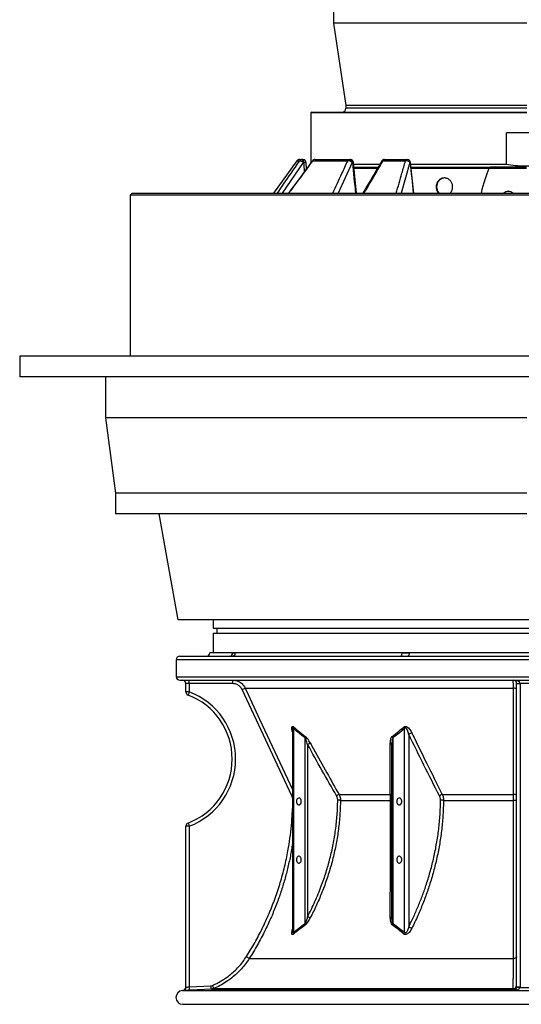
# Model space of a CAD drawing. Header units: millimetres. Extents: x 1228 to 2708, y 240 to 3424.
# Tile 1 of 6: x 1228 to 1960, y 240 to 1677. Entities that reach past the tile are written whole.
import ezdxf

# ---------------------------------------------------------------- set-up
doc = ezdxf.new("R2010")
doc.units = ezdxf.units.MM

msp = doc.modelspace()

# ---------------------------------------------------------------- linework, layer by layer
at = {"color": 7, "linetype": 'Continuous', "lineweight": 25}
for p, q in [((1686.1, 2423.1), (1686.1, 1671.5)), ((1686.1, 1671.5), (1704.1, 1551.5)), ((1968.1, 1671.5), (1686.1, 1671.5)), ((1654.1, 1541.5), (1653.1, 1540.5)), ((1653.1, 1540.5), (1653.1, 1467.8)), ((1968.1, 1540.5), (1653.1, 1540.5)), ((1654.1, 1541.5), (1968.1, 1541.5)), ((1704.1, 1551.5), (1704.1, 1547.5)), ((1968.1, 1551.5), (1704.1, 1551.5)), ((1938.1, 1465), (1938.1, 1511.5)), ((1998.1, 1511.5), (1938.1, 1511.5)), ((1632.6, 1470.5), (1598.4, 1423.3)), ((1636.7, 1472.5), (1640.6, 1472.5)), ((1640.6, 1472.5), (1641.1, 1472.5)), ((1642.4, 1468), (1641.9, 1468)), ((1646.7, 1459.1), (1646.1, 1467.8)), ((1655.3, 1470.5), (1706.7, 1470.5)), ((1659.1, 1472.5), (1709.8, 1472.5)), ((1709.8, 1472.5), (1710.2, 1472.5)), ((1713.7, 1468), (1713.3, 1468)), ((1719.3, 1423.3), (1715.2, 1468)), ((1757.9, 1470.5), (1791, 1470.5)), ((1760.4, 1472.5), (1793.1, 1472.5)), ((1793.1, 1472.5), (1793.4, 1472.5)), ((1797.7, 1468), (1797.5, 1468)), ((1802.9, 1423.3), (1798.4, 1468)), ((1753.1, 1465), (1715.3, 1465)), ((1749.9, 1459.5), (1715.9, 1459.5)), ((1938.1, 1465), (1798.7, 1465)), ((1912.6, 1459.5), (1799.2, 1459.5)), ((1912.7, 1459.5), (1912.6, 1459.5)), ((1912.7, 1459.5), (1914.4, 1461.5)), ((1967.3, 1459.5), (1912.7, 1459.5)), ((1392.1, 1423.3), (1389.1, 1420.3)), ((1392.1, 1423.3), (2544.1, 1423.3)), ((1389.1, 1420.3), (1389.1, 1185.4)), ((2547.1, 1420.3), (1389.1, 1420.3)), ((1228.1, 1185.4), (1228.1, 1155.4)), ((2708.1, 1185.4), (1228.1, 1185.4)), ((2708.1, 1155.4), (1228.1, 1155.4)), ((1353.1, 1155.4), (1353.1, 1095.4)), ((1353.1, 1095.4), (1368.1, 985.4)), ((1968.1, 1095.4), (1353.1, 1095.4)), ((1368.1, 985.4), (1368.1, 955.4)), ((1968.1, 985.4), (1368.1, 985.4)), ((1968.1, 955.4), (1368.1, 955.4)), ((1431.3, 955.4), (1458.6, 800.5)), ((2477.6, 800.5), (1458.6, 800.5)), ((1510.6, 800.5), (1510.6, 788.5)), ((1510.6, 788.5), (2425.6, 788.5)), ((1510.6, 781.2), (1510.6, 752.5)), ((1510.6, 781.2), (2425.6, 781.2)), ((1515.6, 788.5), (1515.6, 781.2)), ((1461.6, 747.5), (2474.6, 747.5)), ((1538.7, 752.5), (1505.6, 752.5)), ((1543, 752.5), (1538.7, 752.5)), ((1786, 752.5), (1543, 752.5)), ((1796.3, 752.5), (1786, 752.5)), ((2139.9, 752.5), (1796.3, 752.5)), ((1456.6, 742.5), (1456.6, 717.5)), ((1461.6, 712.5), (2474.6, 712.5)), ((1475.6, 707.5), (1470.6, 707.5)), ((1470.6, 695.6), (1470.6, 707.5)), ((1475.6, 707.5), (1475.6, 695.6)), ((1539, 707.5), (1475.6, 707.5)), ((1953.1, 707.5), (1958.1, 707.5)), ((1953.1, 264.9), (1953.1, 707.5)), ((1978.1, 707.5), (1958.1, 707.5)), ((1958.1, 707.5), (1958.1, 264.9)), ((1475.6, 695.6), (1470.6, 695.6)), ((1625, 543.8), (1552.6, 698.9)), ((1557.1, 701), (1948.3, 701)), ((1626.1, 640.6), (1626.1, 640.8)), ((1626.1, 640.7), (1626.1, 345.9)), ((1627.5, 642.1), (1627.5, 344.5)), ((1789.7, 344.5), (1789.7, 642.1)), ((1795.7, 633.4), (1795.7, 352.7)), ((1644.6, 357.6), (1644.6, 628.4)), ((1648.1, 618.8), (1648.1, 367.4)), ((1771.2, 367.4), (1771.2, 618.8)), ((1772.6, 628.4), (1772.6, 357.6)), ((1694, 545.9), (1768.8, 545.9)), ((1696.1, 537.2), (1769.1, 537.2)), ((1844.7, 545.9), (1948.4, 545.9)), ((1846.4, 537.2), (1948.4, 537.2)), ((1475.6, 499.4), (1470.6, 499.4)), ((1470.6, 264.5), (1470.6, 499.4)), ((1475.6, 499.4), (1475.6, 265)), ((1563, 306.4), (1948.3, 306.4)), ((1465.9, 259.5), (1465.6, 259.5)), ((1475.6, 265), (1507.5, 266.7)), ((1507.5, 266.7), (1509.2, 267.1)), ((1511.1, 262.5), (1507.7, 261.7)), ((1507.7, 261.7), (1948.1, 261.7)), ((1511.1, 262.5), (1948.2, 262.5)), ((1948.1, 261.7), (1948.2, 262.5)), ((1948.2, 259.3), (1948.1, 259.5)), ((1953.1, 264.5), (1953.1, 264.9)), ((1953.1, 264.9), (1958.1, 264.9)), ((1958.1, 264.9), (1958.1, 264.2)), ((1466.6, 239.5), (2469.6, 239.5))]:
    msp.add_line(p, q, dxfattribs=at)
at = {"color": 1, "linetype": 'Continuous', "lineweight": 25}
for p, q in [((1968.1, 1547.5), (1704.1, 1547.5)), ((1641.9, 1468), (1611.1, 1423.3)), ((1632.6, 1470.5), (1636.6, 1470.5)), ((1713.3, 1468), (1692.8, 1423.3)), ((1797.5, 1468), (1784.6, 1423.3)), ((2479.6, 742.5), (1456.6, 742.5)), ((1456.6, 717.5), (2479.6, 717.5)), ((1465.6, 259.5), (1948.1, 259.5)), ((1466.1, 239.5), (2470.2, 239.5))]:
    msp.add_line(p, q, dxfattribs=at)
at = {"color": 7, "linetype": 'Continuous', "lineweight": 25, "flags": 128}
for points in [[(1641.9, 1468), (1641, 1468.5), (1640.2, 1469.1), (1639.4, 1469.6), (1638.6, 1469.9), (1637.9, 1470.2), (1637.3, 1470.4), (1636.9, 1470.5), (1636.6, 1470.5)], [(1641.9, 1468), (1641.8, 1468.9), (1641.7, 1469.7), (1641.6, 1470.5), (1641.4, 1471.2), (1641.3, 1471.8), (1641, 1472.2), (1640.8, 1472.4), (1640.6, 1472.5)], [(1642.4, 1468), (1642.4, 1468.9), (1642.3, 1469.7), (1642.2, 1470.5), (1642, 1471.2), (1641.8, 1471.8), (1641.6, 1472.2), (1641.4, 1472.4), (1641.1, 1472.5)], [(1713.3, 1468), (1713.2, 1468.9), (1713, 1469.7), (1712.6, 1470.5), (1712.2, 1471.2), (1711.7, 1471.8), (1711.1, 1472.2), (1710.5, 1472.4), (1709.8, 1472.5)], [(1713.7, 1468), (1713.6, 1468.9), (1713.4, 1469.7), (1713, 1470.5), (1712.6, 1471.2), (1712.1, 1471.8), (1711.5, 1472.2), (1710.9, 1472.4), (1710.2, 1472.5)], [(1848.3, 1445.5), (1847.4, 1445.5), (1845.4, 1445.1), (1843.5, 1444.4), (1841.8, 1443.4), (1840.2, 1442.1), (1838.9, 1440.5), (1837.8, 1438.7), (1837, 1436.7), (1836.5, 1434.7), (1836.3, 1432.5), (1836.5, 1430.4), (1837, 1428.3), (1837.8, 1426.3), (1838.9, 1424.5), (1839.9, 1423.3)], [(1784, 747.5), (1784.4, 747.6), (1784.8, 747.9), (1785.1, 748.4), (1785.4, 749), (1785.7, 749.7), (1785.8, 750.6), (1785.9, 751.5), (1786, 752.5)], [(1796.3, 752.5), (1796.3, 751.5), (1796.2, 750.6), (1796, 749.7), (1795.8, 749), (1795.5, 748.4), (1795.2, 747.9), (1794.8, 747.6), (1794.5, 747.5)], [(1953.1, 698.9), (1953, 699.3), (1952.8, 699.6), (1952.3, 700), (1951.7, 700.3), (1951, 700.6), (1950.2, 700.8), (1949.3, 700.9), (1948.3, 701)], [(1948.4, 545.9), (1948.4, 554.9), (1948.4, 591.2), (1948.3, 701)], [(1648.1, 618.8), (1648.7, 619.1), (1649.2, 619.4), (1649.8, 619.7), (1650.3, 620), (1650.8, 620.3), (1651.2, 620.5), (1651.6, 620.7), (1651.9, 620.9)], [(1631.8, 535.6), (1631.9, 534.2), (1632.3, 532.9), (1633, 531.8), (1633.8, 531), (1634.7, 530.6), (1635.7, 530.5), (1636.6, 530.8), (1637.5, 531.4), (1638.2, 532.3), (1638.7, 533.5), (1639, 534.9), (1639, 536.3), (1638.7, 537.6), (1638.2, 538.8), (1637.5, 539.7), (1636.6, 540.4), (1635.7, 540.7), (1634.7, 540.6), (1633.8, 540.1), (1633, 539.3), (1632.3, 538.2), (1631.9, 536.9), (1631.8, 535.6)], [(1694, 545.9), (1693.7, 545.7), (1693.3, 545.5), (1692.9, 545.2), (1692.4, 545), (1692, 544.7), (1691.4, 544.4), (1690.9, 544.1), (1690.4, 543.8)], [(1696.1, 537.2), (1695.8, 537.2), (1695.3, 537.3), (1694.9, 537.3), (1694.4, 537.3), (1693.8, 537.3), (1693.3, 537.3), (1692.7, 537.3), (1692.1, 537.3)], [(1778.2, 535.6), (1778.3, 534.2), (1778.7, 532.9), (1779.3, 531.8), (1780.1, 531), (1781.1, 530.6), (1782, 530.5), (1783, 530.8), (1783.9, 531.4), (1784.6, 532.3), (1785.1, 533.5), (1785.4, 534.9), (1785.4, 536.3), (1785.1, 537.6), (1784.6, 538.8), (1783.9, 539.7), (1783, 540.4), (1782, 540.7), (1781.1, 540.6), (1780.1, 540.1), (1779.3, 539.3), (1778.7, 538.2), (1778.3, 536.9), (1778.2, 535.6)], [(1846.4, 537.2), (1845.9, 537.2), (1845.3, 537.3), (1844.8, 537.3), (1844.2, 537.3), (1843.7, 537.3), (1843.1, 537.3), (1842.6, 537.3), (1842.1, 537.3)], [(1953.1, 543.8), (1953, 544.2), (1952.8, 544.5), (1952.3, 544.9), (1951.8, 545.2), (1951, 545.5), (1950.2, 545.7), (1949.3, 545.8), (1948.4, 545.9)], [(1631.8, 450.6), (1631.9, 449.2), (1632.3, 447.9), (1633, 446.8), (1633.8, 446), (1634.7, 445.6), (1635.7, 445.5), (1636.6, 445.8), (1637.5, 446.4), (1638.2, 447.3), (1638.7, 448.5), (1639, 449.9), (1639, 451.3), (1638.7, 452.6), (1638.2, 453.8), (1637.5, 454.7), (1636.6, 455.4), (1635.7, 455.7), (1634.7, 455.6), (1633.8, 455.1), (1633, 454.3), (1632.3, 453.2), (1631.9, 451.9), (1631.8, 450.6)], [(1778.2, 450.6), (1778.3, 449.2), (1778.7, 447.9), (1779.3, 446.8), (1780.1, 446), (1781.1, 445.6), (1782, 445.5), (1783, 445.8), (1783.9, 446.4), (1784.6, 447.3), (1785.1, 448.5), (1785.4, 449.9), (1785.4, 451.3), (1785.1, 452.6), (1784.6, 453.8), (1783.9, 454.7), (1783, 455.4), (1782, 455.7), (1781.1, 455.6), (1780.1, 455.1), (1779.3, 454.3), (1778.7, 453.2), (1778.3, 451.9), (1778.2, 450.6)], [(1652, 365.4), (1651.6, 365.6), (1651.3, 365.8), (1650.8, 366), (1650.3, 366.2), (1649.8, 366.5), (1649.3, 366.8), (1648.7, 367.1), (1648.1, 367.4)], [(1953.1, 309.1), (1953, 308.6), (1952.8, 308.1), (1952.3, 307.6), (1951.7, 307.2), (1951, 306.9), (1950.2, 306.6), (1949.3, 306.5), (1948.3, 306.4)], [(1507.7, 261.7), (1497.7, 261.2), (1475.7, 260)], [(1948.1, 259.5), (1948.1, 259.9), (1948.1, 261.7)], [(1953.1, 264.5), (1953.2, 264.5), (1953.5, 264.5), (1954, 264.5), (1954.6, 264.4), (1955.3, 264.4), (1956.2, 264.3), (1957.1, 264.3), (1958.1, 264.2)]]:
    msp.add_lwpolyline(points, dxfattribs=at)
at = {"color": 1, "linetype": 'Continuous', "lineweight": 25, "flags": 128}
for points in [[(1655.1, 1470.5), (1655.1, 1470.5), (1655.3, 1470.5)], [(1557.1, 701), (1561.3, 691.9), (1578.2, 655.7), (1626.1, 553.2)], [(1626.1, 544.2), (1625.9, 544.2), (1625, 543.8)]]:
    msp.add_lwpolyline(points, dxfattribs=at)
at = {"color": 7, "linetype": 'Continuous', "lineweight": 25}
for centre, radius, start, end in [((1698.1, 1547.5), 6, 270, 0), ((1636.7, 1467.5), 5, 90, 144), ((1640.6, 1467.6), 4.92, 90.0985, 144.4524), ((1641.1, 1467.5), 5, 3.683, 90), ((1659.1, 1467.5), 5, 90, 143.5824), ((1659.2, 1467.9), 4.57, 90.6263, 146.6877), ((1710, 1468.8), 3.72, 92.7663, 153.5868), ((1707.1, 1461.5), 8.92, 45.8957, 92.9891), ((1710.2, 1467.5), 5, 5.2796, 90), ((1760.4, 1467.5), 5, 90, 149.6575), ((1760.8, 1469.5), 3.03, 96.5393, 161.6929), ((1793.6, 1469.9), 2.69, 100.4462, 167.5204), ((1791.7, 1462.6), 7.9, 42.8347, 94.7395), ((1792.8, 1467.9), 4.63, 0.7138, 86.0529), ((1793.4, 1467.5), 5, 5.7422, 90), ((1793.1, 1467.9), 4.63, 0.7136, 86.0529), ((1941, 1416.6), 9.45, 90.0186, 134.4262), ((1461.6, 742.5), 5, 90, 180), ((1500.6, 752.5), 5, 270, 0), ((1533.9, 752.3), 4.83, 272.2052, 2.0452), ((1538.2, 752.3), 4.81, 272.5138, 2.3085), ((1461.6, 717.5), 5, 180, 270), ((1465.6, 707.5), 5, 0, 90), ((1386, 708.8), 89.6, 359.201, 2.3992), ((1449.4, 708.8), 89.6, 359.201, 2.3992), ((1948.1, 707.5), 5, 0, 90), ((1475.6, 695.6), 5, 180, 249.0752), ((1564.1, 660.4), 95.3, 158.3298, 161.3226), ((1438.1, 597.5), 100, 290.9248, 69.0752), ((1438.1, 597.5), 105, 290.9248, 69.0752), ((1460.5, 899), 220.3, 294.7105, 295.994), ((1623.1, 644.2), 4.86, 334.5784, 0.3216), ((1782.5, 638.9), 7.85, 24.5223, 43.1752), ((1805.9, 617.5), 18.9, 107.5873, 122.7331), ((1639.6, 630.3), 5.28, 339.2876, 2.6542), ((1768.4, 618), 2.91, 15.6655, 85.735), ((1765.5, 625.8), 7.62, 20.0504, 38.3158), ((1768.5, 543.1), 2.78, 13.3609, 82.3587), ((1769.5, 568.6), 31.3, 269.3963, 273.1447), ((1850.9, 528.7), 18.3, 109.66, 124.3051), ((1949.6, 663.8), 126.5, 269.4868, 271.6187), ((1475.6, 499.4), 5, 110.9248, 180), ((1564, 534.6), 95.2, 198.6766, 201.6719), ((1768.5, 368.2), 2.85, 273.3233, 342.9525), ((1639.6, 355.7), 5.29, 357.1967, 20.6332), ((1765.5, 360.2), 7.62, 321.7019, 340.0322), ((1805.9, 367.9), 18.3, 236.2843, 251.9243), ((1623, 342.5), 4.9, 356.4196, 23.637), ((1782.5, 347.5), 7.79, 317.4251, 337.361), ((1466.3, 161.2), 174.5, 56.3223, 57.9447), ((1466.1, 249.5), 10, 93, 269.7572), ((1465.6, 264.5), 5, 272.9864, 360), ((1465.6, 264.5), 5, 295.3763, 0), ((1385.9, 259.1), 89.9, 0.6072, 3.7926), ((1417.8, 260.8), 89.9, 0.6075, 3.7916), ((1418.7, 227.6), 98.8, 20.6754, 23.561), ((1948.1, 266.7), 5, 270.0892, 359.9617), ((1948.1, 264.5), 4.99, 270.0979, 279.376), ((1948.3, 267.3), 4.81, 268.6727, 357.6187), ((1949, 258.1), 1.47, 61.3527, 92.8309), ((1466.6, 367.5), 128, 269.7572, 270)]:
    msp.add_arc(centre, radius, start, end, dxfattribs=at)
at = {"color": 1, "linetype": 'Continuous', "lineweight": 25}
for centre, radius, start, end in [((1644, 1457.9), 10.2, 77.7518, 98.7018), ((1714.6, 1462.7), 5.33, 83.0987, 98.8094), ((1757.3, 1468.9), 1.68, 70.1724, 135.9718), ((1805.2, 1395.2), 73.1, 95.31, 95.8307), ((1465.6, 264.5), 5, 273, 295.3763)]:
    msp.add_arc(centre, radius, start, end, dxfattribs=at)
for centre, major_axis, ratio, start_param, end_param in [((1894.6, 4363.3), (-125.5, 5516.4), 0.067633, 2.121808, 2.124689), ((1767.2, 4363.3), (-342.1, 5516.4), 0.049347, 2.120286, 2.12982), ((1710, 4809), (-438.7, 5783.4), 0.034827, 2.184053, 2.19354)]:
    msp.add_ellipse(centre, major_axis=major_axis, ratio=ratio, start_param=start_param, end_param=end_param, dxfattribs=at)
at = {"color": 7, "linetype": 'Continuous', "lineweight": 25}
for centre, major_axis, ratio, start_param, end_param in [((1968.1, -7524.6), (-27.5, 9020.4), 0.034788, 0.089668, 0.126787), ((1940.9, 1416.5), (-3.15, 8.97), 0.99513, 5.946633, 6.719675), ((1940.9, 1416.5), (-3.15, 8.97), 0.99513, 5.173591, 5.946633), ((1948.1, 707.5), (10, 0), 0.5, 0, 1.570796)]:
    msp.add_ellipse(centre, major_axis=major_axis, ratio=ratio, start_param=start_param, end_param=end_param, dxfattribs=at)
at = {"color": 1, "linetype": 'Continuous', "lineweight": 25}
for points, knots in [([(1604, 1423.3), (1610.7, 1432.9), (1621.5, 1448.7), (1632.4, 1464.4), (1636.6, 1470.5)], [0, 0, 0, 0, 0.611905, 1, 1, 1, 1]), ([(1655.3, 1470.5), (1653.4, 1467.8), (1643.5, 1454.4), (1631.9, 1438.7), (1622.3, 1425.7), (1620.6, 1423.3)], [0, 0, 0, 0, 0.170198, 0.850991, 1, 1, 1, 1]), ([(1685, 1423.3), (1689.4, 1432.9), (1696.6, 1448.7), (1703.9, 1464.4), (1706.7, 1470.5)], [0, 0, 0, 0, 0.611905, 1, 1, 1, 1]), ([(1757.9, 1470.5), (1756.3, 1467.8), (1748.5, 1454.4), (1739.3, 1438.7), (1731.7, 1425.7), (1730.3, 1423.3)], [0, 0, 0, 0, 0.170198, 0.85099, 1, 1, 1, 1]), ([(1777.4, 1423.3), (1780.2, 1433), (1784.7, 1448.7), (1789.3, 1464.4), (1791, 1470.5)], [0, 0, 0, 0, 0.615731, 1, 1, 1, 1]), ([(1626.1, 637.1), (1625.9, 637.5), (1625.6, 638.9), (1625.2, 641), (1625, 643.2), (1625.3, 644.6), (1625.9, 645.2), (1626.6, 645.2), (1627.4, 644.8), (1627.8, 644.4), (1628, 644.2)], [0, 0, 0, 0, 0.095035, 0.306789, 0.480046, 0.654325, 0.753037, 0.852124, 0.943999, 1, 1, 1, 1]), ([(1627.5, 642.1), (1627.4, 642.3), (1627.3, 642.5), (1627.1, 642.8), (1626.9, 643), (1626.6, 643.1), (1626.5, 643.1), (1626.3, 642.9), (1626.1, 642.3), (1626, 641.6), (1626.1, 640.9), (1626.1, 640.8)], [0, 0, 0, 0, 0.110627, 0.187729, 0.270127, 0.345221, 0.422877, 0.49318, 0.591437, 0.960478, 1, 1, 1, 1]), ([(1626.1, 540.5), (1626, 540.8), (1625.8, 541.9), (1625.4, 543), (1625, 543.8)], [0, 0, 0, 0, 0.247257, 1, 1, 1, 1]), ([(1558.9, 309.1), (1563, 315.8), (1571.3, 329.2), (1582.3, 350.3), (1592.2, 372), (1601, 394.3), (1608.5, 417), (1614.7, 440.2), (1619.3, 461.9), (1622.5, 481.9), (1624.6, 500.3), (1625.8, 514.7), (1626, 523), (1626.1, 525.1)], [0, 0, 0, 0, 0.1032939, 0.2065879, 0.3111398, 0.4156919, 0.5204014, 0.6251913, 0.7299001, 0.8107035, 0.8915805, 0.9724577, 1, 1, 1, 1]), ([(1626.1, 474.3), (1625.6, 471.1), (1624.3, 461.8), (1621.1, 446.5), (1616.7, 428.3), (1611.5, 410.3), (1606.4, 395.3), (1600.7, 380.1), (1594.4, 364.7), (1585.4, 345.6), (1575.1, 326.1), (1567.1, 313), (1563, 306.4)], [0, 0, 0, 0, 0.052561, 0.156147, 0.259827, 0.363507, 0.467092, 0.522462, 0.633223, 0.744216, 0.87193, 1, 1, 1, 1]), ([(1627.9, 342.2), (1627.6, 341.9), (1626.8, 341.4), (1625.9, 341.2), (1625.3, 341.6), (1625, 342.6), (1625, 343.9), (1625.2, 345.5), (1625.6, 347.3), (1625.9, 348.6), (1626.1, 349.1)], [0, 0, 0, 0, 0.113813, 0.22797, 0.329826, 0.469347, 0.583607, 0.698153, 0.901622, 1, 1, 1, 1]), ([(1627.5, 344.5), (1627.4, 344.2), (1627.1, 343.8), (1626.7, 343.6), (1626.5, 343.6), (1626.4, 343.7), (1626.2, 344.1), (1626.1, 344.8), (1626.1, 345.5), (1626.1, 345.8)], [0, 0, 0, 0, 0.207021, 0.297905, 0.384741, 0.472112, 0.550473, 0.823543, 1, 1, 1, 1])]:
    msp.add_open_spline(points, degree=3, knots=knots, dxfattribs=at)
at = {"color": 7, "linetype": 'Continuous', "lineweight": 25}
for points, knots in [([(1655.1, 1470.5), (1652.8, 1467.3), (1641.2, 1451.6), (1629.6, 1435.9), (1620.4, 1423.3)], [0, 0, 0, 0, 0.2003694, 1, 1, 1, 1]), ([(1756.1, 1470), (1754.3, 1466.9), (1745.2, 1451.3), (1736.1, 1435.8), (1728.8, 1423.3)], [0, 0, 0, 0, 0.2022553, 1, 1, 1, 1]), ([(1715.8, 1461.5), (1717.1, 1461.5), (1722.4, 1461.5), (1732.7, 1461.5), (1743.2, 1461.5), (1749.7, 1461.5), (1751.1, 1461.5)], [0, 0, 0, 0, 0.128026, 0.508917, 0.889808, 1, 1, 1, 1]), ([(1799.1, 1461.5), (1803.2, 1461.5), (1813.1, 1461.5), (1829.6, 1461.5), (1847.3, 1461.5), (1864.4, 1461.5), (1880.8, 1461.5), (1897.5, 1461.5), (1908.8, 1461.5), (1914.4, 1461.5)], [0, 0, 0, 0, 0.118693, 0.282913, 0.447134, 0.58535, 0.723567, 0.861783, 1, 1, 1, 1]), ([(1967.4, 1461.5), (1966.8, 1461.5), (1965.7, 1461.5), (1964, 1461.5), (1962.3, 1461.5), (1960.5, 1461.5), (1958.8, 1461.5), (1957.1, 1461.5), (1955.4, 1461.5), (1953.7, 1461.5), (1951.9, 1461.5), (1950.2, 1461.5), (1948.5, 1461.5), (1946.8, 1461.5), (1945.1, 1461.5), (1943.4, 1461.5), (1941.7, 1461.5), (1940, 1461.5), (1938.3, 1461.5), (1936.5, 1461.5), (1934.8, 1461.5), (1933.1, 1461.5), (1931.4, 1461.5), (1929.7, 1461.5), (1928, 1461.5), (1926.3, 1461.5), (1924.6, 1461.5), (1922.9, 1461.5), (1921.2, 1461.5), (1919.5, 1461.5), (1917.8, 1461.5), (1916.1, 1461.5), (1915, 1461.5), (1914.4, 1461.5)], [0, 0, 0, 0, 0.032357, 0.064698, 0.097024, 0.129336, 0.161634, 0.193921, 0.226197, 0.258462, 0.290718, 0.322966, 0.355207, 0.387441, 0.41967, 0.451895, 0.484116, 0.516335, 0.548553, 0.58077, 0.612988, 0.645207, 0.677429, 0.709654, 0.741884, 0.774119, 0.806361, 0.83861, 0.870867, 0.903134, 0.935411, 0.967699, 1, 1, 1, 1]), ([(1998.1, 1465), (1995.6, 1464.6), (1988.8, 1463.6), (1977.6, 1462.6), (1964.5, 1462.4), (1951.3, 1463.1), (1942.5, 1464.3), (1938.1, 1465)], [0, 0, 0, 0, 0.127076, 0.343039, 0.558997, 0.779493, 1, 1, 1, 1]), ([(1859.7, 1432.5), (1859.7, 1433.2), (1859.6, 1434.7), (1859.1, 1436.8), (1858.2, 1438.8), (1857.1, 1440.7), (1855.7, 1442.3), (1854, 1443.6), (1852.2, 1444.6), (1850.2, 1445.3), (1848.2, 1445.6), (1846.2, 1445.5), (1844.2, 1445.1), (1842.3, 1444.3), (1840.6, 1443.1), (1839.1, 1441.7), (1837.8, 1440), (1836.8, 1438.1), (1836.1, 1436.1), (1835.7, 1433.9), (1835.6, 1431.7), (1835.9, 1429.5), (1836.6, 1427.4), (1837.5, 1425.5), (1838.4, 1424.1), (1839, 1423.5), (1839.2, 1423.3)], [0, 0, 0, 0, 0.042886, 0.085772, 0.128657, 0.171543, 0.214451, 0.257359, 0.300283, 0.343206, 0.386105, 0.429003, 0.471875, 0.514748, 0.557633, 0.600519, 0.643437, 0.686355, 0.729274, 0.772192, 0.815079, 0.857966, 0.900837, 0.94371, 0.986607, 1, 1, 1, 1]), ([(1856.1, 1423.3), (1856.3, 1423.5), (1857, 1424.2), (1857.9, 1425.7), (1858.9, 1427.7), (1859.5, 1429.9), (1859.6, 1431.6), (1859.7, 1432.5)], [0, 0, 0, 0, 0.090316, 0.303921, 0.517595, 0.731271, 1, 1, 1, 1]), ([(1538.7, 752.5), (1539.9, 752.5), (1541.3, 752.4), (1542.8, 752.5), (1543, 752.5)], [0, 0, 0, 0, 0.853464, 1, 1, 1, 1]), ([(1786, 752.5), (1788.9, 752.5), (1792.3, 752.4), (1795.8, 752.5), (1796.3, 752.5)], [0, 0, 0, 0, 0.853464, 1, 1, 1, 1]), ([(1539, 712.5), (1540.1, 712.5), (1542.3, 712.4), (1545.6, 711.5), (1548.7, 710.1), (1551.5, 708.2), (1554, 705.9), (1555.8, 703.4), (1556.7, 701.7), (1557.1, 701)], [0, 0, 0, 0, 0.146683, 0.29762, 0.444315, 0.595267, 0.741923, 0.892839, 1, 1, 1, 1]), ([(1552.6, 698.9), (1552.4, 699.4), (1551.7, 700.7), (1550.3, 702.5), (1548.5, 704.3), (1546.3, 705.7), (1544, 706.7), (1541.6, 707.4), (1539.9, 707.5), (1539, 707.5)], [0, 0, 0, 0, 0.107146, 0.255922, 0.404692, 0.553522, 0.70235, 0.851175, 1, 1, 1, 1]), ([(1948.3, 701), (1948.3, 702), (1948.3, 703.9), (1948.3, 706.5), (1948.3, 708.8), (1948.2, 710.5), (1948.2, 711.8), (1948.2, 712.4), (1948.1, 712.5), (1948.1, 712.5)], [0, 0, 0, 0, 0.146512, 0.297278, 0.443769, 0.594499, 0.741091, 0.891929, 1, 1, 1, 1]), ([(1644.6, 628.4), (1640.9, 631.1), (1635.1, 635.5), (1629.6, 640.3), (1627.5, 642.1)], [0, 0, 0, 0, 0.63368, 1, 1, 1, 1]), ([(1628, 644.2), (1630, 642.4), (1635.5, 637.6), (1641.3, 633.2), (1644.9, 630.5)], [0, 0, 0, 0, 0.366471, 1, 1, 1, 1]), ([(1771.5, 630.5), (1774.7, 632.9), (1780.4, 637.3), (1785.9, 642.1), (1788.3, 644.2)], [0, 0, 0, 0, 0.567122, 1, 1, 1, 1]), ([(1789.7, 642.1), (1787.3, 640), (1781.7, 635.1), (1775.9, 630.8), (1772.6, 628.4)], [0, 0, 0, 0, 0.432718, 1, 1, 1, 1]), ([(1788.3, 644.2), (1788.6, 644.5), (1789.4, 645.1), (1790.8, 645.3), (1792.4, 644.9), (1794.4, 643.8), (1796.4, 641.7), (1798.4, 639), (1799.5, 636.9), (1800.1, 635.7), (1800.2, 635.5)], [0, 0, 0, 0, 0.0966183, 0.1938237, 0.2786753, 0.3918539, 0.5794934, 0.7706423, 0.9623078, 1, 1, 1, 1]), ([(1795.7, 633.4), (1795.7, 633.6), (1795.4, 634.6), (1794.8, 636.7), (1793.9, 639.4), (1792.9, 641.5), (1791.9, 642.7), (1791.4, 643), (1791, 643.1), (1790.6, 643.1), (1790.1, 642.8), (1789.9, 642.4), (1789.7, 642.1)], [0, 0, 0, 0, 0.0456659, 0.2451479, 0.4940536, 0.6902885, 0.78892, 0.8191028, 0.8501054, 0.8843231, 0.9186966, 1, 1, 1, 1]), ([(1840.6, 543.8), (1833, 558.6), (1817.8, 588.3), (1803.1, 618.4), (1795.7, 633.4)], [0, 0, 0, 0, 0.499952, 1, 1, 1, 1]), ([(1800.2, 635.5), (1801.6, 632.6), (1808.7, 618.1), (1823.3, 588.1), (1836.9, 561.2), (1844.7, 545.9)], [0, 0, 0, 0, 0.096711, 0.483557, 1, 1, 1, 1]), ([(1648.1, 618.8), (1647.8, 619.8), (1647.2, 622.1), (1646.1, 625.1), (1645.2, 627.3), (1644.7, 628.2), (1644.6, 628.4)], [0, 0, 0, 0, 0.306896, 0.678123, 0.917786, 1, 1, 1, 1]), ([(1651.9, 620.9), (1651.3, 622), (1650, 624.3), (1647.9, 627.4), (1646.1, 629.5), (1645.2, 630.3), (1644.9, 630.5)], [0, 0, 0, 0, 0.28465, 0.643357, 0.899223, 1, 1, 1, 1]), ([(1690.4, 543.8), (1683.2, 556.2), (1669, 581.1), (1655, 606.2), (1648.1, 618.8)], [0, 0, 0, 0, 0.4999756, 1, 1, 1, 1]), ([(1651.9, 620.9), (1653.5, 618), (1661.6, 603.4), (1675.5, 578.3), (1688.1, 556.3), (1694, 545.9)], [0, 0, 0, 0, 0.116222, 0.581113, 1, 1, 1, 1]), ([(1771.5, 630.5), (1771, 630), (1770, 629), (1769.2, 626.6), (1768.7, 623.9), (1768.6, 621.9), (1768.6, 620.9)], [0, 0, 0, 0, 0.217417, 0.446787, 0.72093, 1, 1, 1, 1]), ([(1768.8, 545.9), (1768.8, 548.8), (1768.8, 563.2), (1768.7, 588.2), (1768.6, 610.4), (1768.6, 620.9)], [0, 0, 0, 0, 0.116222, 0.581115, 1, 1, 1, 1]), ([(1772.6, 628.4), (1772.4, 627.9), (1771.8, 626.7), (1771.3, 623.5), (1771.2, 620.8), (1771.2, 618.8)], [0, 0, 0, 0, 0.187437, 0.412806, 1, 1, 1, 1]), ([(1648.1, 367.4), (1650, 371.1), (1653.7, 378.4), (1658.8, 389.5), (1663.7, 400.8), (1669.3, 415), (1675.2, 432.1), (1681, 452.3), (1685.7, 473), (1689.1, 494.1), (1691.5, 515.7), (1691.9, 530.1), (1692.1, 537.3)], [0, 0, 0, 0, 0.069375, 0.13875, 0.208367, 0.277985, 0.396487, 0.515074, 0.633564, 0.755675, 0.877896, 1, 1, 1, 1]), ([(1696.1, 537.2), (1695.9, 530.2), (1695.5, 516), (1693.3, 494.9), (1690, 473.7), (1685.3, 452.6), (1679.4, 431.5), (1673.6, 414.6), (1667.4, 398.6), (1660.9, 383.3), (1654.9, 371.4), (1652, 365.4)], [0, 0, 0, 0, 0.118476, 0.237058, 0.35554, 0.477716, 0.599998, 0.722188, 0.776737, 0.888242, 1, 1, 1, 1]), ([(1692.1, 537.3), (1692.1, 538), (1692, 539.4), (1691.4, 541.6), (1690.7, 543), (1690.4, 543.8)], [0, 0, 0, 0, 0.310791, 0.631254, 1, 1, 1, 1]), ([(1694, 545.9), (1694.5, 544.9), (1695.3, 543), (1696, 540.1), (1696.1, 538.2), (1696.1, 537.2)], [0, 0, 0, 0, 0.366148, 0.679019, 1, 1, 1, 1]), ([(1768.6, 365.4), (1768.6, 369.1), (1768.7, 376.5), (1768.7, 387.8), (1768.8, 399.2), (1768.9, 411.3), (1768.9, 424), (1769, 438.3), (1769, 453.6), (1769, 469.9), (1769.1, 486.4), (1769.1, 503.2), (1769.1, 520.2), (1769.1, 531.6), (1769.1, 537.2)], [0, 0, 0, 0, 0.069331, 0.138663, 0.208236, 0.277808, 0.356076, 0.43444, 0.527799, 0.621202, 0.714556, 0.809687, 0.904871, 1, 1, 1, 1]), ([(1769.1, 537.2), (1769.1, 538.4), (1769.1, 540.4), (1769, 543.3), (1768.9, 545), (1768.8, 545.9)], [0, 0, 0, 0, 0.370503, 0.681436, 1, 1, 1, 1]), ([(1795.7, 352.7), (1798.2, 357.6), (1803.1, 367.6), (1809.8, 383), (1816, 398.7), (1822, 415.8), (1827.5, 434.2), (1832.5, 454), (1836.6, 474.3), (1839.6, 495), (1841.6, 516.1), (1841.9, 530.2), (1842.1, 537.3)], [0, 0, 0, 0, 0.088496, 0.176991, 0.26608, 0.355167, 0.460981, 0.56687, 0.672671, 0.78175, 0.890929, 1, 1, 1, 1]), ([(1846.4, 537.2), (1846.2, 530.2), (1845.9, 516.2), (1843.9, 495.2), (1841, 474.3), (1837, 453.6), (1832, 433.3), (1827.1, 416.9), (1821.9, 401.3), (1816.4, 386.5), (1808.9, 368.4), (1803.2, 356.6), (1800.2, 350.5)], [0, 0, 0, 0, 0.107177, 0.214699, 0.322431, 0.430203, 0.537816, 0.645054, 0.69443, 0.793309, 0.892191, 1, 1, 1, 1]), ([(1842.1, 537.3), (1842.1, 538), (1842, 539.4), (1841.5, 541.6), (1840.9, 543), (1840.6, 543.8)], [0, 0, 0, 0, 0.301841, 0.613211, 1, 1, 1, 1]), ([(1844.7, 545.9), (1845.1, 544.8), (1845.8, 543), (1846.3, 540), (1846.4, 538.2), (1846.4, 537.2)], [0, 0, 0, 0, 0.383665, 0.687929, 1, 1, 1, 1]), ([(1948.3, 306.4), (1948.3, 312.9), (1948.3, 325.8), (1948.4, 346.1), (1948.4, 366.8), (1948.4, 388), (1948.4, 409.6), (1948.4, 427.7), (1948.4, 445.5), (1948.4, 463.1), (1948.4, 483.1), (1948.4, 501.9), (1948.4, 519.6), (1948.4, 531.4), (1948.4, 537.2)], [0, 0, 0, 0, 0.09344, 0.187134, 0.280957, 0.374779, 0.468472, 0.561912, 0.605999, 0.694302, 0.782604, 0.855059, 0.927544, 1, 1, 1, 1]), ([(1948.4, 537.2), (1948.4, 538.3), (1948.4, 540.6), (1948.4, 543.5), (1948.4, 545.2), (1948.4, 545.9)], [0, 0, 0, 0, 0.372687, 0.756159, 1, 1, 1, 1]), ([(1648.1, 367.4), (1647.9, 366.5), (1647.6, 365.7), (1647.1, 364), (1646.9, 363.1), (1646.3, 361.4), (1646, 360.6), (1645.5, 359.4), (1645.4, 359), (1645.1, 358.4), (1645, 358.2), (1644.8, 357.9), (1644.7, 357.7), (1644.6, 357.6)], [0, 0, 0, 0, 0.25, 0.25, 0.5, 0.5, 0.75, 0.75, 0.875, 0.875, 0.9375, 0.9375, 1, 1, 1, 1]), ([(1644.9, 355.4), (1644.9, 355.4), (1645.5, 355.9), (1646.7, 357.1), (1648.5, 359.5), (1650.3, 362.2), (1651.4, 364.4), (1652, 365.4)], [0, 0, 0, 0, 0.001174, 0.221918, 0.442138, 0.720774, 1, 1, 1, 1]), ([(1768.6, 365.4), (1768.6, 364.3), (1768.7, 361.9), (1769.3, 358.8), (1770.3, 356.5), (1771.2, 355.7), (1771.5, 355.4)], [0, 0, 0, 0, 0.281893, 0.634676, 0.886616, 1, 1, 1, 1]), ([(1772.6, 357.6), (1772.5, 357.8), (1772, 358.7), (1771.5, 361), (1771.2, 364.1), (1771.2, 366.4), (1771.2, 367.4)], [0, 0, 0, 0, 0.093003, 0.330358, 0.6959, 1, 1, 1, 1]), ([(1627.5, 344.5), (1630, 346.4), (1635.6, 351), (1641.3, 355.2), (1644.6, 357.6)], [0, 0, 0, 0, 0.434078, 1, 1, 1, 1]), ([(1644.9, 355.4), (1641.7, 353), (1635.9, 348.8), (1630.4, 344.2), (1627.9, 342.2)], [0, 0, 0, 0, 0.565695, 1, 1, 1, 1]), ([(1788.2, 342.2), (1785.8, 344.2), (1780.3, 348.8), (1774.7, 353), (1771.5, 355.4)], [0, 0, 0, 0, 0.4343051, 1, 1, 1, 1]), ([(1772.6, 357.6), (1775.9, 355.2), (1781.6, 351), (1787.2, 346.4), (1789.7, 344.5)], [0, 0, 0, 0, 0.565922, 1, 1, 1, 1]), ([(1800.2, 350.5), (1799.7, 349.5), (1798.7, 347.6), (1796.9, 345.1), (1794.9, 343.1), (1792.9, 341.7), (1791.1, 341.2), (1789.6, 341.3), (1788.7, 341.8), (1788.3, 342.1), (1788.2, 342.2)], [0, 0, 0, 0, 0.191434, 0.382394, 0.536606, 0.691213, 0.786734, 0.882449, 0.97359, 1, 1, 1, 1]), ([(1795.7, 352.7), (1795.5, 351.7), (1795, 349.9), (1794.1, 347.5), (1793.1, 345.5), (1792.2, 344.2), (1791.5, 343.7), (1791.1, 343.6), (1790.7, 343.6), (1790.3, 343.7), (1789.9, 344.1), (1789.7, 344.4), (1789.7, 344.5)], [0, 0, 0, 0, 0.226675, 0.453064, 0.619409, 0.763112, 0.807729, 0.835435, 0.871638, 0.903145, 0.976407, 1, 1, 1, 1]), ([(1509.2, 267.1), (1511.4, 268.1), (1515.8, 270), (1522.2, 273.5), (1528.4, 277.5), (1534.8, 282.2), (1541.3, 287.7), (1547.7, 294.2), (1553.7, 301.3), (1557.2, 306.5), (1558.9, 309.1)], [0, 0, 0, 0, 0.109771, 0.219542, 0.331314, 0.443087, 0.580321, 0.717555, 0.858777, 1, 1, 1, 1]), ([(1563, 306.4), (1561.3, 303.8), (1557.8, 298.5), (1551.6, 291.2), (1544.9, 284.2), (1537.4, 277.8), (1529.2, 272), (1520.5, 266.7), (1514.2, 263.9), (1511.1, 262.5)], [0, 0, 0, 0, 0.1372427, 0.2744865, 0.4157194, 0.5569526, 0.7018251, 0.850304, 1, 1, 1, 1]), ([(1948.2, 262.5), (1948.2, 263.8), (1948.2, 266.4), (1948.2, 271.2), (1948.3, 276.7), (1948.3, 283), (1948.3, 290.1), (1948.3, 297.8), (1948.3, 303.5), (1948.3, 306.4)], [0, 0, 0, 0, 0.137281, 0.274562, 0.415829, 0.557097, 0.702011, 0.850398, 1, 1, 1, 1]), ([(1475.7, 260), (1475.1, 260), (1473.2, 259.9), (1470.5, 259.8), (1467.9, 259.6), (1466.2, 259.5), (1466, 259.5), (1465.9, 259.5)], [0, 0, 0, 0, 0.134498, 0.351186, 0.567571, 0.783795, 1, 1, 1, 1]), ([(1470.6, 264.5), (1470.7, 264.5), (1470.8, 264.5), (1471.7, 264.6), (1472.9, 264.7), (1474.3, 264.9), (1475.2, 265), (1475.6, 265)], [0, 0, 0, 0, 0.21585, 0.431873, 0.6483, 0.865268, 1, 1, 1, 1]), ([(1948.2, 259.3), (1948.2, 259.3), (1948.4, 259.4), (1948.7, 259.5), (1948.9, 259.6)], [0, 0, 0, 0, 0.009604, 1, 1, 1, 1]), ([(1949.7, 259.4), (1949.5, 259.4), (1949, 259.3), (1948.4, 259.3), (1948.2, 259.3), (1948.2, 259.3)], [0, 0, 0, 0, 0.493745, 0.98757, 1, 1, 1, 1]), ([(1988.1, 259.3), (1981.4, 259.3), (1968.1, 259.3), (1954.8, 259.3), (1948.2, 259.3)], [0, 0, 0, 0, 0.5, 1, 1, 1, 1]), ([(1948.9, 259.6), (1949.3, 259.7), (1950, 259.9), (1951, 260.6), (1952.1, 261.5), (1952.8, 262.9), (1953, 263.9), (1953.1, 264.4), (1953.1, 264.5)], [0, 0, 0, 0, 0.18032, 0.364544, 0.675318, 0.853052, 0.945974, 1, 1, 1, 1]), ([(1958.1, 264.2), (1958, 263.9), (1957.9, 263.4), (1957.3, 262.5), (1955.9, 261.2), (1953.9, 260.3), (1951.7, 259.7), (1950.4, 259.5), (1949.7, 259.4)], [0, 0, 0, 0, 0.086192, 0.139571, 0.31012, 0.612489, 0.806408, 1, 1, 1, 1]), ([(1958.1, 264.2), (1961.4, 264.2), (1968.1, 264.2), (1974.8, 264.2), (1978.1, 264.2)], [0, 0, 0, 0, 0.499999, 1, 1, 1, 1])]:
    msp.add_open_spline(points, degree=3, knots=knots, dxfattribs=at)

doc.saveas('drawing.dxf')
